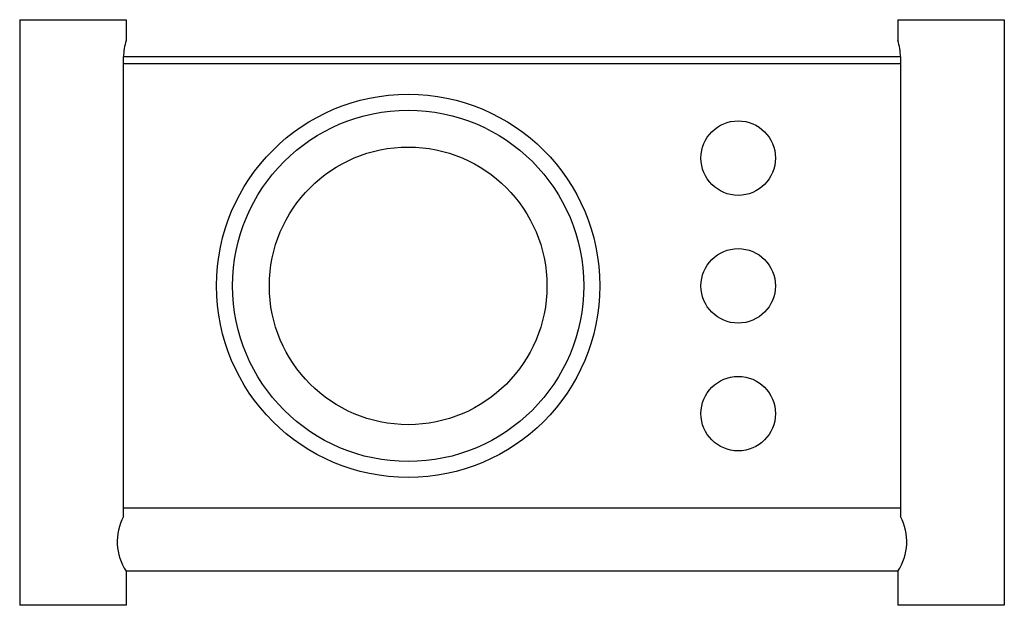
# Model space of a CAD drawing. Header units: millimetres. Extents: x 3933.803 to 3933.988, y 2017.443 to 2017.553.
import ezdxf

# ---------------------------------------------------------------- set-up
doc = ezdxf.new("R2010")
doc.units = ezdxf.units.MM
doc.layers.add('SANINDUSA', color=3, linetype='Continuous')

msp = doc.modelspace()

# ---------------------------------------------------------------- linework, layer by layer
at = {"layer": 'SANINDUSA'}
for p, q in [((3933.80317, 2017.55303), (3933.80317, 2017.44303)), ((3933.80317, 2017.55303), (3933.82317, 2017.55303)), ((3933.82317, 2017.55303), (3933.82317, 2017.54913)), ((3933.96817, 2017.55303), (3933.98817, 2017.55303)), ((3933.96817, 2017.55303), (3933.96817, 2017.54913)), ((3933.98817, 2017.55303), (3933.98817, 2017.44303)), ((3933.82268, 2017.45969), (3933.82268, 2017.54603)), ((3933.96867, 2017.54603), (3933.82268, 2017.54603)), ((3933.96867, 2017.54603), (3933.96867, 2017.45969)), ((3933.82268, 2017.54478), (3933.96867, 2017.54478)), ((3933.96867, 2017.46128), (3933.82268, 2017.46128)), ((3933.82312, 2017.44953), (3933.96823, 2017.44953)), ((3933.82317, 2017.44943), (3933.82317, 2017.44303)), ((3933.96817, 2017.44943), (3933.96817, 2017.44303)), ((3933.82317, 2017.44303), (3933.80317, 2017.44303)), ((3933.98817, 2017.44303), (3933.96817, 2017.44303))]:
    msp.add_line(p, q, dxfattribs=at)
for centre, radius in [((3933.87617, 2017.50303), 0.036), ((3933.87617, 2017.50303), 0.033), ((3933.93817, 2017.52703), 0.007), ((3933.87617, 2017.50303), 0.02608), ((3933.93817, 2017.50303), 0.007), ((3933.93817, 2017.47903), 0.007)]:
    msp.add_circle(centre, radius, dxfattribs=at)
for centre, radius, start, end in [((3933.83329, 2017.54593), 0.01061, 162.4668, 179.474), ((3933.95805, 2017.54593), 0.01061, 0.526, 17.5332), ((3933.83147, 2017.45497), 0.00997, 151.7379, 213.7581), ((3933.95988, 2017.45497), 0.00997, 326.2419, 28.2621)]:
    msp.add_arc(centre, radius, start, end, dxfattribs=at)

doc.saveas('drawing.dxf')
